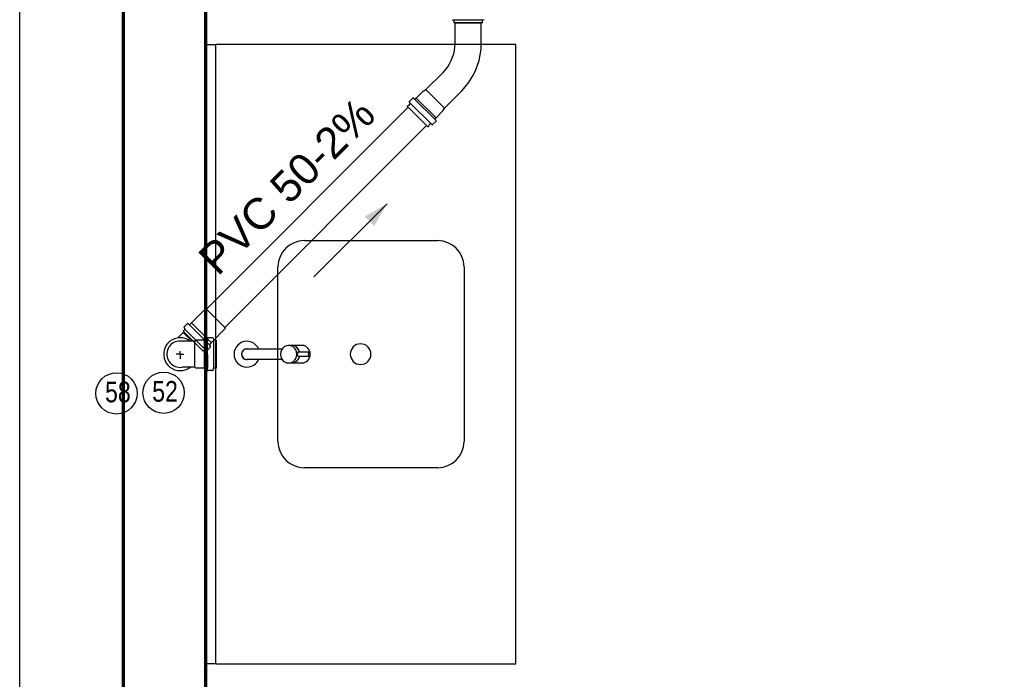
# Model space of a CAD drawing. Header units: millimetres. Extents: x -20654 to 2526, y -8238 to 977.
# Tile 100 of 219: x -10312.8 to -10310.9, y -4122.65 to -4121.37. Entities that reach past the tile are written whole.
import ezdxf

# ---------------------------------------------------------------- set-up
doc = ezdxf.new("R2010")
doc.units = ezdxf.units.MM
doc.linetypes.add('HIDDEN2', pattern=[0.47625, 0.3175, -0.15875])
for name, color, linetype in [('01 CONTORNO_dwg', 252, 'Continuous'), ('ARQ_ELEMENTS', 253, 'Continuous'), ('G-IMPT', 8, 'Continuous'), ('P-PIPE-IDEN', 7, 'Continuous'), ('P-SANR-FIXT', 7, 'Continuous'), ('Q-CASE', 31, 'Continuous'), ('Simbolos', 7, 'Continuous'), ('Simbolos_int', 8, 'Continuous'), ('TQ-Condutos', 3, 'Continuous'), ('TQ-Conexões', 7, 'Continuous')]:
    doc.layers.add(name, color=color, linetype=linetype)
doc.styles.add('Arial_5', font='arial.ttf', dxfattribs={"height": 0.0825})
doc.styles.add('Arial_6', font='arial.ttf', dxfattribs={"width": 0.8, "height": 0.04})

# ---------------------------------------------------------------- blocks, each defined once
blk = doc.blocks.new('Torneira 52_1197C - 1197clnk_3d_dwg-811481-PLANTA')
at = {"layer": 'G-IMPT'}
for p, q in [((-17, -80.8), (-17, -86.7)), ((-17, -87.1), (-17, -106.9)), ((17, -86.7), (17, -80.8)), ((17, -106.9), (17, -87.1)), ((-3.9, -99), (-3.9, -120.3)), ((3.9, -120.3), (3.9, -99))]:
    blk.add_line(p, q, dxfattribs=at)
at = {"layer": 'G-IMPT', "flags": 128}
for points in [[(0, 10.3), (-2.1, 10.1), (-4.1, 9.5), (-5.8, 8.5), (-7.4, 7.2), (-8.7, 5.6), (-9.6, 3.8), (-10.2, 1.8), (-10.3, 0)], [(-10.3, -69), (-10.3, -65.2), (-10.3, -48.2), (-10.3, -33.7), (-10.3, -32.4), (-10.3, -31.1), (-10.3, -29.8), (-10.3, -17), (-10.3, -16), (-10.3, -15), (-10.3, -6.8), (-10.3, -6.2), (-10.3, -1.8), (-10.3, -1.5), (-10.3, 0), (-10.3, 0), (-10.3, 0)], [(10.3, 0), (10.3, 0.3), (10.1, 2.2), (9.4, 4.2), (8.4, 6), (7.1, 7.5), (5.5, 8.8), (3.8, 9.6), (1.5, 10.2), (0, 10.3)], [(10.3, 0), (10.3, 0), (10.3, -0.1), (10.3, -0.2), (10.3, -0.3), (10.3, -0.4), (10.3, -0.6), (10.3, -0.8), (10.3, -1.1), (10.3, -1.4), (10.3, -1.7), (10.3, -2), (10.3, -6.9), (10.3, -7.6), (10.3, -15.4), (10.3, -16.4), (10.3, -17.4), (10.3, -18.4), (10.3, -19.5), (10.3, -20.6), (10.3, -21.7), (10.3, -31.8), (10.3, -33.2), (10.3, -34.5), (10.3, -35.8), (10.3, -37.2), (10.3, -38.6), (10.3, -40), (10.3, -41.4), (10.3, -42.8), (10.3, -44.3), (10.3, -62.1), (10.3, -63.6), (10.3, -65.1), (10.3, -66.6), (10.3, -68.1), (10.3, -69)]]:
    blk.add_lwpolyline(points, dxfattribs=at)
at = {"layer": 'G-IMPT'}
for radius, start, end in [(25, 0, 180), (25, 180, 245.3696), (10.3, 90, 180), (10.3, 180, 183.2482), (10.3, 120, 124.7345), (10.3, 111.7685, 115.8886), (10.3, 83.6496, 99.1291), (10.3, 360, 90), (10.3, 354.6816, 0), (25, 295.0785, 0)]:
    blk.add_arc((0, 0), radius, start, end, dxfattribs=at)
for centre, major_axis, ratio, start_param, end_param in [((0, -80.8), (17, 0), 0.927347, 1.570796, 4.712389), ((0, -80.8), (-17, 0), 0.927347, 1.570796, 4.712389), ((0, -86.7), (17, 0), 0.927347, 3.141593, 4.457832), ((0, -87.1), (17, 0), 0.927347, 3.141593, 4.45775), ((0, -86.7), (-17, 0), 0.927347, 1.825342, 3.141593), ((0, -87.1), (17, 0), 0.927347, 4.967017, 6.283185), ((0, -106.9), (17, 0), 0.927347, 3.141593, 4.712389), ((0, -106.9), (-17, 0), 0.927347, 1.570796, 3.141593), ((0, -120.3), (3.95, 0), 0.374204, 1.570796, 4.712389), ((0, -120.3), (3.95, 0), 0.374204, 4.712389, 7.853982)]:
    blk.add_ellipse(centre, major_axis=major_axis, ratio=ratio, start_param=start_param, end_param=end_param, dxfattribs=at)
for points, knots in [([(-3.9, -99.3), (-3.9, -99.2), (-4, -99), (-3.9, -98.8), (-3.8, -98.6), (-3.5, -98.4), (-3, -98.2), (-2.4, -98.1), (-1.4, -98), (-0.6, -98), (0, -98)], [0.4444444, 0.4444444, 0.4444444, 0.4444444, 0.5138889, 0.5486111, 0.5833333, 0.6527778, 0.7222222, 0.7916667, 0.8611111, 1, 1, 1, 1]), ([(3.9, -99.3), (4, -99.1), (4, -98.8), (3.7, -98.5), (3.5, -98.4), (3.2, -98.3), (3, -98.2), (2.8, -98.2), (2.5, -98.1), (2.3, -98.1), (1.9, -98), (1.2, -98), (0.5, -98), (0, -98)], [0.4444444, 0.4444444, 0.4444444, 0.4444444, 0.5555556, 0.6111111, 0.6666667, 0.6944444, 0.7222222, 0.75, 0.7777778, 0.8055556, 0.8333333, 0.8888889, 1, 1, 1, 1])]:
    blk.add_open_spline(points, degree=3, knots=knots, dxfattribs=at)
blk = doc.blocks.new('Torneira 52_1197C - Torneira 52_1197C-809035-PLANTA')
blk.add_blockref('Torneira 52_1197C - 1197clnk_3d_dwg-811481-PLANTA', (-0.1, 0.6))
blk = doc.blocks.new('Pia')
at = {"layer": 'ARQ_ELEMENTS'}
for p, q in [((-16777.2, -3225.1), (-16758.2, -3225.1)), ((-16177.2, -3225.1), (-16758.2, -3225.1)), ((-16758.2, -4425.1), (-16758.2, -3225.1)), ((-16177.2, -4425.1), (-16177.2, -3225.1)), ((-16586.8, -3605.1), (-16328.2, -3605.1)), ((-16637.6, -3994.3), (-16637.6, -3655.9)), ((-16277.4, -3655.9), (-16277.4, -3994.3)), ((-16328.2, -4045.1), (-16586.8, -4045.1)), ((-16758.2, -4425.1), (-16177.2, -4425.1))]:
    blk.add_line(p, q, dxfattribs=at)
for centre, radius, start, end in [((-16586.8, -3655.9), 50.8, 90, 180), ((-16328.2, -3655.9), 50.8, 0, 90), ((-16477.7, -3825.1), 20, 90, 270), ((-16477.7, -3825.1), 20, 270, 90), ((-16586.8, -3994.3), 50.8, 180, 270), ((-16328.2, -3994.3), 50.8, 270, 0)]:
    blk.add_arc(centre, radius, start, end, dxfattribs=at)
at = {"layer": 'Q-CASE'}
blk.add_line((-16758.2, -4425.1), (-16777.2, -4425.1), dxfattribs=at)
at = {"layer": 'P-SANR-FIXT', "rotation": 89.99999999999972}
blk.add_blockref('Torneira 52_1197C - Torneira 52_1197C-809035-PLANTA', (-16697.2, -3825.1), dxfattribs=at)
blk = doc.blocks.new('Identificador_Conexao - Identificador-1334731-8 DETALHE SANITÁRIO B')
at = {"layer": 'P-PIPE-IDEN'}
blk.add_circle((0, 0), 0.002, dxfattribs=at)

msp = doc.modelspace()

# ---------------------------------------------------------------- hatches: boundary and pattern name
at = {"layer": 'P-PIPE-IDEN'}
msp.add_hatch(color=256, dxfattribs=at).paths.add_polyline_path([(-10312.0909, -4121.7303), (-10312.1342, -4121.7553), (-10312.1159, -4121.7736)])

# ---------------------------------------------------------------- linework, layer by layer
at = {"layer": '01 CONTORNO_dwg', "lineweight": 70}
for p, q in [((-10312.6017, -4118.3019), (-10312.6017, -4123.8491)), ((-10312.4417, -4123.4219), (-10312.4417, -4120.6219))]:
    msp.add_line(p, q, dxfattribs=at)
at = {"layer": 'P-PIPE-IDEN'}
msp.add_lwpolyline([(-10312.2324, -4121.8717), (-10312.0909, -4121.7303)], dxfattribs=at)
at = {"layer": 'Simbolos'}
for p, q in [((-10311.9647, -4121.3737), (-10311.9617, -4121.3745)), ((-10311.9025, -4121.3737), (-10311.9055, -4121.3745)), ((-10311.9609, -4121.3798), (-10311.9609, -4121.3754)), ((-10311.9062, -4121.3798), (-10311.9609, -4121.3798)), ((-10311.959, -4121.4193), (-10311.9591, -4121.3798)), ((-10311.9083, -4121.4192), (-10311.9084, -4121.3797)), ((-10311.9062, -4121.3798), (-10311.9062, -4121.3754)), ((-10312.0155, -4121.5091), (-10311.9822, -4121.4757)), ((-10312.0476, -4121.5325), (-10312.0408, -4121.5256)), ((-10311.996, -4121.5688), (-10312.0394, -4121.5256)), ((-10312.0362, -4121.5273), (-10312.0349, -4121.526)), ((-10312.0349, -4121.526), (-10312.0342, -4121.5256)), ((-10312.0342, -4121.5256), (-10312.0208, -4121.5122)), ((-10312.0208, -4121.5122), (-10312.0155, -4121.5091)), ((-10311.9796, -4121.5449), (-10311.9463, -4121.5115)), ((-10312.0485, -4121.5397), (-10312.0514, -4121.5405)), ((-10312.051, -4121.542), (-10312.0514, -4121.5405)), ((-10312.0124, -4121.5805), (-10312.051, -4121.542)), ((-10312.0485, -4121.5397), (-10312.0459, -4121.537)), ((-10312.0043, -4121.5771), (-10312.0476, -4121.5339)), ((-10311.9827, -4121.5502), (-10311.9796, -4121.5449)), ((-10311.9977, -4121.5656), (-10311.9964, -4121.5643)), ((-10311.9964, -4121.5643), (-10311.996, -4121.5636)), ((-10311.996, -4121.5636), (-10311.9827, -4121.5502)), ((-10312.0124, -4121.5805), (-10312.0108, -4121.5809)), ((-10312.01, -4121.578), (-10312.0108, -4121.5809)), ((-10312.01, -4121.578), (-10312.0074, -4121.5754)), ((-10312.0028, -4121.5771), (-10311.996, -4121.5702)), ((-10312.4694, -4121.9611), (-10312.4418, -4121.9334)), ((-10312.4839, -4121.969), (-10312.4777, -4121.9628)), ((-10312.4764, -4121.9627), (-10312.4743, -4121.9644)), ((-10312.473, -4121.9644), (-10312.4697, -4121.9611)), ((-10312.4697, -4121.9611), (-10312.4694, -4121.9611)), ((-10312.4961, -4121.9904), (-10312.4854, -4121.9797)), ((-10312.4857, -4121.9772), (-10312.4827, -4121.9741)), ((-10312.447, -4122.0158), (-10312.4857, -4121.9772)), ((-10312.484, -4121.9702), (-10312.4825, -4121.9729)), ((-10312.4309, -4121.9994), (-10312.4034, -4121.9717)), ((-10312.4633, -4121.9965), (-10312.4885, -4121.9965)), ((-10312.4615, -4121.9947), (-10312.4633, -4121.9965)), ((-10312.4447, -4121.9946), (-10312.4615, -4121.9947)), ((-10312.4445, -4121.9944), (-10312.4447, -4121.9946)), ((-10312.4398, -4121.9944), (-10312.4445, -4121.9944)), ((-10312.4386, -4121.9909), (-10312.4388, -4121.9935)), ((-10312.4288, -4121.99), (-10312.4376, -4121.99)), ((-10312.4342, -4122.003), (-10312.4309, -4121.9997)), ((-10312.4309, -4121.9997), (-10312.4309, -4121.9994)), ((-10312.4278, -4121.9907), (-10312.427, -4121.9937)), ((-10312.4217, -4121.9944), (-10312.4261, -4121.9944)), ((-10312.4217, -4121.9944), (-10312.4216, -4122.0491)), ((-10312.447, -4122.0158), (-10312.4439, -4122.0127)), ((-10312.44, -4122.0141), (-10312.4427, -4122.0125)), ((-10312.4388, -4122.0139), (-10312.4326, -4122.0077)), ((-10312.4326, -4122.0063), (-10312.4343, -4122.0043)), ((-10312.4632, -4122.0472), (-10312.4884, -4122.0472)), ((-10312.4613, -4122.049), (-10312.4632, -4122.0472)), ((-10312.4445, -4122.0489), (-10312.4613, -4122.049)), ((-10312.4443, -4122.0491), (-10312.4445, -4122.0489)), ((-10312.4397, -4122.0491), (-10312.4443, -4122.0491)), ((-10312.4384, -4122.0527), (-10312.4387, -4122.05)), ((-10312.4287, -4122.0536), (-10312.4374, -4122.0536)), ((-10312.4277, -4122.0528), (-10312.4269, -4122.0498)), ((-10312.4216, -4122.0491), (-10312.426, -4122.0491))]:
    msp.add_line(p, q, dxfattribs=at)
for points in [[(-10311.9609, -4121.3754), (-10311.961, -4121.3753), (-10311.961, -4121.3751), (-10311.961, -4121.375), (-10311.9611, -4121.3749), (-10311.9612, -4121.3748), (-10311.9613, -4121.3747), (-10311.9614, -4121.3746), (-10311.9615, -4121.3745), (-10311.9617, -4121.3745)], [(-10311.9055, -4121.3745), (-10311.9056, -4121.3745), (-10311.9058, -4121.3746), (-10311.9059, -4121.3747), (-10311.906, -4121.3748), (-10311.9061, -4121.3749), (-10311.9062, -4121.375), (-10311.9062, -4121.3751), (-10311.9062, -4121.3753), (-10311.9062, -4121.3754)], [(-10311.9822, -4121.4757), (-10311.9776, -4121.4706), (-10311.9733, -4121.465), (-10311.9696, -4121.4592), (-10311.9664, -4121.453), (-10311.9638, -4121.4466), (-10311.9617, -4121.44), (-10311.9602, -4121.4332), (-10311.9593, -4121.4263), (-10311.959, -4121.4193)], [(-10311.9463, -4121.5115), (-10311.9387, -4121.5031), (-10311.9318, -4121.494), (-10311.9257, -4121.4844), (-10311.9204, -4121.4743), (-10311.9161, -4121.4638), (-10311.9127, -4121.453), (-10311.9103, -4121.4419), (-10311.9088, -4121.4306), (-10311.9083, -4121.4192)], [(-10312.0394, -4121.5256), (-10312.0394, -4121.5255), (-10312.0395, -4121.5255), (-10312.0396, -4121.5254), (-10312.0396, -4121.5254), (-10312.0397, -4121.5254), (-10312.0398, -4121.5253), (-10312.0399, -4121.5253), (-10312.04, -4121.5253), (-10312.0401, -4121.5253), (-10312.0402, -4121.5253), (-10312.0402, -4121.5253), (-10312.0403, -4121.5253), (-10312.0404, -4121.5254), (-10312.0405, -4121.5254), (-10312.0406, -4121.5254), (-10312.0406, -4121.5255), (-10312.0407, -4121.5255), (-10312.0408, -4121.5256)], [(-10312.0476, -4121.5325), (-10312.0477, -4121.5325), (-10312.0477, -4121.5326), (-10312.0478, -4121.5327), (-10312.0478, -4121.5328), (-10312.0479, -4121.5328), (-10312.0479, -4121.5329), (-10312.0479, -4121.533), (-10312.0479, -4121.5331), (-10312.0479, -4121.5332), (-10312.0479, -4121.5333), (-10312.0479, -4121.5334), (-10312.0479, -4121.5334), (-10312.0479, -4121.5335), (-10312.0478, -4121.5336), (-10312.0478, -4121.5337), (-10312.0477, -4121.5338), (-10312.0477, -4121.5338), (-10312.0476, -4121.5339)], [(-10312.0459, -4121.537), (-10312.0458, -4121.5369), (-10312.0457, -4121.5367), (-10312.0456, -4121.5366), (-10312.0456, -4121.5364), (-10312.0456, -4121.5362), (-10312.0456, -4121.5361), (-10312.0457, -4121.5359), (-10312.0458, -4121.5358), (-10312.0459, -4121.5356)], [(-10312.0376, -4121.5273), (-10312.0376, -4121.5274), (-10312.0375, -4121.5274), (-10312.0374, -4121.5275), (-10312.0373, -4121.5275), (-10312.0373, -4121.5276), (-10312.0372, -4121.5276), (-10312.0371, -4121.5276), (-10312.037, -4121.5276), (-10312.0369, -4121.5276), (-10312.0368, -4121.5276), (-10312.0367, -4121.5276), (-10312.0367, -4121.5276), (-10312.0366, -4121.5276), (-10312.0365, -4121.5275), (-10312.0364, -4121.5275), (-10312.0363, -4121.5274), (-10312.0363, -4121.5274), (-10312.0362, -4121.5273)], [(-10312.006, -4121.5754), (-10312.0061, -4121.5752), (-10312.0063, -4121.5752), (-10312.0064, -4121.5751), (-10312.0066, -4121.5751), (-10312.0068, -4121.5751), (-10312.007, -4121.5751), (-10312.0071, -4121.5752), (-10312.0073, -4121.5752), (-10312.0074, -4121.5754)], [(-10312.0043, -4121.5771), (-10312.0042, -4121.5771), (-10312.0041, -4121.5772), (-10312.0041, -4121.5772), (-10312.004, -4121.5773), (-10312.0039, -4121.5773), (-10312.0038, -4121.5773), (-10312.0037, -4121.5774), (-10312.0036, -4121.5774), (-10312.0036, -4121.5774), (-10312.0035, -4121.5774), (-10312.0034, -4121.5774), (-10312.0033, -4121.5773), (-10312.0032, -4121.5773), (-10312.0031, -4121.5773), (-10312.0031, -4121.5772), (-10312.003, -4121.5772), (-10312.0029, -4121.5771), (-10312.0028, -4121.5771)], [(-10311.9977, -4121.5656), (-10311.9979, -4121.5658), (-10311.9979, -4121.5659), (-10311.998, -4121.5661), (-10311.998, -4121.5663), (-10311.998, -4121.5664), (-10311.998, -4121.5666), (-10311.9979, -4121.5668), (-10311.9979, -4121.5669), (-10311.9977, -4121.5671)], [(-10311.996, -4121.5702), (-10311.9959, -4121.5701), (-10311.9958, -4121.5699), (-10311.9957, -4121.5698), (-10311.9957, -4121.5696), (-10311.9957, -4121.5694), (-10311.9957, -4121.5692), (-10311.9958, -4121.5691), (-10311.9959, -4121.5689), (-10311.996, -4121.5688)], [(-10312.4764, -4121.9627), (-10312.4765, -4121.9627), (-10312.4766, -4121.9626), (-10312.4768, -4121.9625), (-10312.477, -4121.9625), (-10312.4771, -4121.9625), (-10312.4773, -4121.9626), (-10312.4774, -4121.9626), (-10312.4776, -4121.9627), (-10312.4777, -4121.9628)], [(-10312.4743, -4121.9644), (-10312.4742, -4121.9645), (-10312.474, -4121.9646), (-10312.4739, -4121.9646), (-10312.4737, -4121.9647), (-10312.4736, -4121.9647), (-10312.4734, -4121.9646), (-10312.4732, -4121.9646), (-10312.4731, -4121.9645), (-10312.473, -4121.9644)], [(-10312.4839, -4121.969), (-10312.484, -4121.9691), (-10312.4841, -4121.9693), (-10312.4841, -4121.9694), (-10312.4842, -4121.9695), (-10312.4842, -4121.9697), (-10312.4842, -4121.9698), (-10312.4841, -4121.97), (-10312.4841, -4121.9701), (-10312.484, -4121.9702)], [(-10312.4827, -4121.9741), (-10312.4826, -4121.974), (-10312.4825, -4121.9739), (-10312.4824, -4121.9737), (-10312.4824, -4121.9736), (-10312.4824, -4121.9734), (-10312.4824, -4121.9733), (-10312.4824, -4121.9732), (-10312.4824, -4121.973), (-10312.4825, -4121.9729)], [(-10312.4885, -4121.9965), (-10312.4917, -4121.9963), (-10312.4949, -4121.9965), (-10312.4981, -4121.9971), (-10312.5011, -4121.9981), (-10312.504, -4121.9995), (-10312.5067, -4122.0012), (-10312.5092, -4122.0033), (-10312.5114, -4122.0056), (-10312.5133, -4122.0082), (-10312.5148, -4122.011), (-10312.516, -4122.014), (-10312.5168, -4122.0171), (-10312.5172, -4122.0203), (-10312.5171, -4122.0235), (-10312.5167, -4122.0267), (-10312.5159, -4122.0298), (-10312.5148, -4122.0328), (-10312.5132, -4122.0356), (-10312.5113, -4122.0382), (-10312.5091, -4122.0405), (-10312.5066, -4122.0426), (-10312.5039, -4122.0443), (-10312.501, -4122.0456), (-10312.498, -4122.0466), (-10312.4948, -4122.0472), (-10312.4916, -4122.0474), (-10312.4884, -4122.0472)], [(-10312.4398, -4121.9944), (-10312.4396, -4121.9944), (-10312.4395, -4121.9944), (-10312.4393, -4121.9943), (-10312.4392, -4121.9942), (-10312.439, -4121.9941), (-10312.4389, -4121.994), (-10312.4389, -4121.9938), (-10312.4388, -4121.9937), (-10312.4388, -4121.9935)], [(-10312.4375, -4121.99), (-10312.4377, -4121.99), (-10312.4379, -4121.99), (-10312.438, -4121.9901), (-10312.4382, -4121.9902), (-10312.4383, -4121.9903), (-10312.4384, -4121.9904), (-10312.4385, -4121.9906), (-10312.4385, -4121.9907), (-10312.4385, -4121.9909)], [(-10312.4342, -4122.003), (-10312.4343, -4122.0031), (-10312.4344, -4122.0032), (-10312.4345, -4122.0034), (-10312.4345, -4122.0036), (-10312.4345, -4122.0037), (-10312.4345, -4122.0039), (-10312.4344, -4122.004), (-10312.4344, -4122.0042), (-10312.4343, -4122.0043)], [(-10312.4278, -4121.9907), (-10312.4279, -4121.9906), (-10312.4279, -4121.9904), (-10312.428, -4121.9903), (-10312.4281, -4121.9902), (-10312.4282, -4121.9901), (-10312.4284, -4121.99), (-10312.4285, -4121.99), (-10312.4287, -4121.99), (-10312.4288, -4121.99)], [(-10312.427, -4121.9937), (-10312.427, -4121.9938), (-10312.4269, -4121.9939), (-10312.4268, -4121.994), (-10312.4267, -4121.9941), (-10312.4266, -4121.9942), (-10312.4265, -4121.9943), (-10312.4263, -4121.9944), (-10312.4262, -4121.9944), (-10312.426, -4121.9944)], [(-10312.4427, -4122.0125), (-10312.4428, -4122.0125), (-10312.443, -4122.0124), (-10312.4431, -4122.0124), (-10312.4433, -4122.0124), (-10312.4434, -4122.0124), (-10312.4435, -4122.0125), (-10312.4437, -4122.0125), (-10312.4438, -4122.0126), (-10312.4439, -4122.0127)], [(-10312.44, -4122.0141), (-10312.4399, -4122.0141), (-10312.4398, -4122.0142), (-10312.4396, -4122.0142), (-10312.4395, -4122.0142), (-10312.4393, -4122.0142), (-10312.4392, -4122.0141), (-10312.4391, -4122.0141), (-10312.4389, -4122.014), (-10312.4388, -4122.0139)], [(-10312.4326, -4122.0077), (-10312.4325, -4122.0076), (-10312.4325, -4122.0074), (-10312.4324, -4122.0073), (-10312.4324, -4122.0071), (-10312.4324, -4122.0069), (-10312.4324, -4122.0068), (-10312.4324, -4122.0066), (-10312.4325, -4122.0065), (-10312.4326, -4122.0063)], [(-10312.4387, -4122.05), (-10312.4387, -4122.0499), (-10312.4388, -4122.0497), (-10312.4388, -4122.0496), (-10312.4389, -4122.0494), (-10312.4391, -4122.0493), (-10312.4392, -4122.0492), (-10312.4393, -4122.0492), (-10312.4395, -4122.0491), (-10312.4397, -4122.0491)], [(-10312.4384, -4122.0527), (-10312.4384, -4122.0528), (-10312.4383, -4122.053), (-10312.4383, -4122.0531), (-10312.4382, -4122.0533), (-10312.438, -4122.0534), (-10312.4379, -4122.0535), (-10312.4377, -4122.0535), (-10312.4376, -4122.0536), (-10312.4374, -4122.0536)], [(-10312.4287, -4122.0536), (-10312.4285, -4122.0535), (-10312.4284, -4122.0535), (-10312.4282, -4122.0535), (-10312.4281, -4122.0534), (-10312.428, -4122.0533), (-10312.4279, -4122.0532), (-10312.4278, -4122.0531), (-10312.4278, -4122.0529), (-10312.4277, -4122.0528)], [(-10312.4259, -4122.0491), (-10312.4261, -4122.0491), (-10312.4262, -4122.0491), (-10312.4264, -4122.0492), (-10312.4265, -4122.0493), (-10312.4266, -4122.0493), (-10312.4267, -4122.0495), (-10312.4268, -4122.0496), (-10312.4269, -4122.0497), (-10312.4269, -4122.0498)]]:
    msp.add_lwpolyline(points, dxfattribs=at)
at = {"layer": 'Simbolos_int'}
for p, q in [((-10311.9062, -4121.3747), (-10311.9609, -4121.3747)), ((-10311.9591, -4121.3798), (-10311.9084, -4121.3797)), ((-10311.996, -4121.5636), (-10312.0342, -4121.5256)), ((-10311.9796, -4121.5449), (-10312.0155, -4121.5091)), ((-10312.4034, -4121.9717), (-10312.4418, -4121.9334)), ((-10312.4349, -4122.0036), (-10312.4736, -4121.965)), ((-10312.4309, -4121.9997), (-10312.4697, -4121.9611)), ((-10312.4685, -4121.9965), (-10312.4854, -4121.9797)), ((-10312.4434, -4122.0122), (-10312.4821, -4121.9735)), ((-10312.4632, -4122.0472), (-10312.4633, -4121.9965)), ((-10312.4443, -4122.0491), (-10312.4445, -4121.9944)), ((-10312.4389, -4121.9944), (-10312.4387, -4122.0491)), ((-10312.4268, -4121.9944), (-10312.4267, -4122.0491)), ((-10312.4917, -4122.0219), (-10312.4992, -4122.0219)), ((-10312.4917, -4122.0219), (-10312.4917, -4122.0157)), ((-10312.4917, -4122.0219), (-10312.4916, -4122.0308)), ((-10312.4917, -4122.0219), (-10312.4845, -4122.0219))]:
    msp.add_line(p, q, dxfattribs=at)
msp.add_lwpolyline([(-10312.4725, -4121.9965), (-10312.4769, -4121.9937), (-10312.4817, -4121.9917), (-10312.4868, -4121.9904), (-10312.492, -4121.9901), (-10312.4972, -4121.9906), (-10312.5023, -4121.9919), (-10312.507, -4121.994), (-10312.5114, -4121.9969), (-10312.5152, -4122.0005), (-10312.5184, -4122.0046), (-10312.5208, -4122.0092), (-10312.5225, -4122.0142), (-10312.5233, -4122.0193), (-10312.5233, -4122.0245), (-10312.5225, -4122.0297), (-10312.5208, -4122.0346), (-10312.5183, -4122.0392), (-10312.5151, -4122.0434), (-10312.5113, -4122.0469), (-10312.5069, -4122.0498), (-10312.5021, -4122.0519), (-10312.4971, -4122.0532), (-10312.4919, -4122.0537), (-10312.4867, -4122.0533), (-10312.4816, -4122.052), (-10312.4768, -4122.05), (-10312.4724, -4122.0472)], dxfattribs=at)
at = {"layer": 'TQ-Condutos'}
for p, q in [((-10312.4403, -4121.9349), (-10312.0494, -4121.5425)), ((-10312.4049, -4121.9702), (-10312.014, -4121.5778))]:
    msp.add_line(p, q, dxfattribs=at)
at = {"layer": 'TQ-Conexões', "color": 244, "linetype": 'HIDDEN2', "ltscale": 8, "true_color": 0x991b1e}
msp.add_lwpolyline([(-10312.8022, -4116.144), (-10309.3081, -4116.144), (-10309.3081, -4123.8491), (-10312.8022, -4123.8491)], close=True, dxfattribs=at)
msp.add_lwpolyline([(-10312.8022, -4116.144), (-10309.3081, -4116.144), (-10309.3081, -4123.8491), (-10312.8022, -4123.8491)], close=True, dxfattribs=at)

# ---------------------------------------------------------------- block references
at = {"layer": '01 CONTORNO_dwg', "lineweight": 70, "xscale": 0.0009999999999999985, "yscale": 0.0009999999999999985, "zscale": 0.0009999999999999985}
msp.add_blockref('Pia', (-10295.6644, -4118.1967), dxfattribs=at)
at = {"layer": 'P-PIPE-IDEN', "xscale": 19.99999999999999, "yscale": 19.99999999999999, "zscale": 19.99999999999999}
for p in [(-10312.6147, -4122.0978), (-10312.5235, -4122.0966)]:
    msp.add_blockref('Identificador_Conexao - Identificador-1334731-8 DETALHE SANITÁRIO B', p, dxfattribs=at)

# ---------------------------------------------------------------- texts
at = {"layer": 'P-PIPE-IDEN', "insert": (-10312.4611, -4121.8297), "char_height": 0.06, "width": 0.491911, "attachment_point": 1, "rotation": 45, "style": 'Arial_5'}
msp.add_mtext('PVC 50-2%', dxfattribs=at)
at = {"layer": 'P-PIPE-IDEN', "char_height": 0.04, "width": 0.06157, "attachment_point": 1, "style": 'Arial_6'}
for s, insert in [('58', (-10312.6369, -4122.0751)), ('52', (-10312.5456, -4122.0739))]:
    msp.add_mtext(s, dxfattribs=dict(at, insert=insert))

doc.saveas('drawing.dxf')
